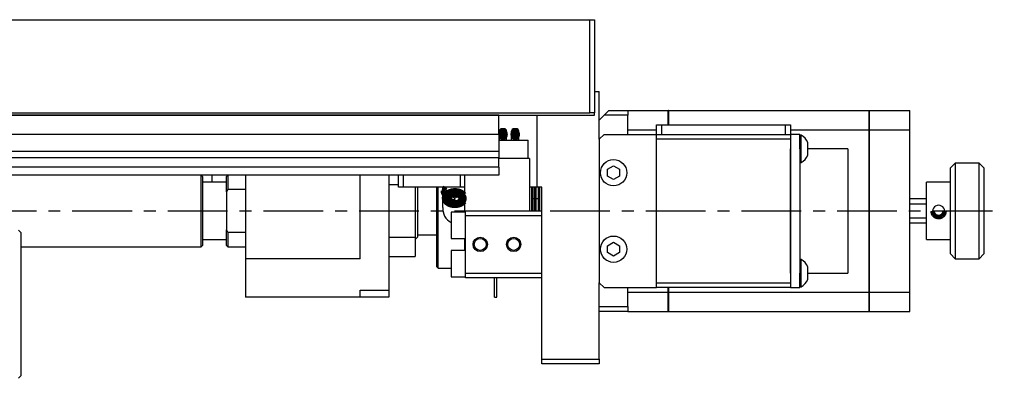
# Model space of a CAD drawing. Extents: x 415 to 1181, y 20 to 546.
# Tile 6 of 6: x 822 to 1028, y 471 to 546. Entities that reach past the tile are written whole.
import ezdxf

# ---------------------------------------------------------------- set-up
doc = ezdxf.new("R2010")
doc.units = 0
doc.header["$LTSCALE"] = 10
doc.linetypes.add('CENTER', pattern=[2, 1.25, -0.25, 0.25, -0.25])
doc.layers.add('1', color=7, linetype='CONTINUOUS')

msp = doc.modelspace()

# ---------------------------------------------------------------- linework, layer by layer
at = {"layer": '1', "color": 7, "linetype": 'CONTINUOUS'}
for p, q in [((523.645936, 546.005961), (941.645936, 546.005961)), ((941.645936, 526.505961), (941.645936, 546.005961)), ((941.645936, 546.005961), (942.645936, 546.005961)), ((942.645936, 546.005961), (942.645936, 526.505961)), ((942.645936, 531.005961), (943.645936, 531.005961)), ((943.645936, 525.005961), (943.645936, 531.005961)), ((523.645936, 526.505961), (941.645936, 526.505961)), ((922.645936, 526.005961), (542.645936, 526.005961)), ((542.645936, 526.005961), (922.645936, 526.005961)), ((922.645936, 522.005961), (922.645936, 526.005961)), ((922.645936, 526.005961), (942.645936, 526.005961)), ((930.645936, 511.005961), (930.645936, 526.005961)), ((942.645936, 526.505961), (941.645936, 526.505961)), ((942.645936, 526.005961), (942.645936, 526.505961)), ((944.645936, 526.005961), (943.645936, 525.005961)), ((945.645936, 527.005961), (944.645936, 526.005961)), ((949.645936, 526.005961), (944.645936, 526.005961)), ((945.645936, 527.005961), (949.645936, 527.005961)), ((949.645936, 527.005961), (958.095936, 527.005961)), ((949.645936, 527.005961), (949.645936, 526.005961)), ((949.645936, 522.005961), (949.645936, 526.005961)), ((958.095936, 524.005963), (958.095936, 527.005961)), ((958.145936, 526.995961), (958.095936, 526.995961)), ((958.145936, 527.005961), (1000.095936, 527.005961)), ((958.145936, 527.005961), (958.145936, 524.005963)), ((1000.095936, 522.976524), (1000.095936, 527.005961)), ((1000.145936, 526.995961), (1000.095936, 526.995961)), ((1000.145936, 527.005961), (1008.645936, 527.005961)), ((1000.145936, 527.005961), (1000.145936, 522.976524)), ((1008.645936, 522.976524), (1008.645936, 527.005961)), ((943.645936, 521.005961), (943.645936, 525.005961)), ((943.645936, 521.005961), (943.645936, 525.005961)), ((955.645936, 522.005961), (955.645936, 524.005961)), ((955.645936, 524.005961), (956.645936, 524.005961)), ((956.645936, 524.005961), (956.645936, 522.005961)), ((956.645936, 524.005961), (982.645936, 524.005961)), ((982.645936, 522.005961), (982.645936, 524.005961)), ((982.645936, 524.005961), (983.645936, 524.005961)), ((983.645936, 524.005961), (983.645936, 522.005961)), ((922.645936, 522.005961), (811.145936, 522.005961)), ((922.645936, 522.005961), (922.645936, 518.440114)), ((922.775936, 520.805961), (922.775936, 522.705961)), ((923.775936, 523.205961), (923.275936, 523.205961)), ((924.275936, 520.805961), (924.275936, 522.705961)), ((925.315936, 520.805961), (925.315936, 522.705961)), ((926.315936, 523.205961), (925.815936, 523.205961)), ((926.815936, 520.805961), (926.815936, 522.705961)), ((943.645936, 521.005961), (944.645936, 522.005961)), ((944.645936, 522.005961), (955.645936, 522.005961)), ((949.645936, 522.976524), (955.645936, 522.976524)), ((955.645936, 522.005961), (956.645936, 522.005961)), ((955.645936, 521.005961), (955.645936, 522.005961)), ((956.645936, 522.005961), (982.645936, 522.005961)), ((956.645936, 522.005961), (982.645936, 522.005961)), ((982.645936, 522.005961), (983.645936, 522.005961)), ((983.645936, 522.976524), (1000.095936, 522.976524)), ((985.645936, 522.005961), (983.645936, 522.005961)), ((983.645936, 522.005961), (983.645936, 521.005961)), ((985.645936, 519.005961), (985.645936, 522.005961)), ((985.645936, 519.005961), (985.645936, 521.855961)), ((985.895936, 521.855961), (985.645936, 521.855961)), ((985.895936, 519.005961), (985.895936, 521.855961)), ((1000.095936, 489.035399), (1000.095936, 522.976524)), ((1000.145936, 522.972988), (1000.095936, 522.972988)), ((1000.145936, 522.976524), (1008.645936, 522.976524)), ((1000.145936, 522.976524), (1000.145936, 489.035399)), ((1008.645936, 489.035399), (1008.645936, 522.976524)), ((922.645936, 520.805961), (928.745936, 520.805961)), ((928.745936, 517.005961), (928.745936, 520.805961)), ((943.645936, 521.005961), (943.645936, 491.005961)), ((983.645936, 521.005961), (955.645936, 521.005961)), ((955.645936, 491.005961), (955.645936, 521.005961)), ((983.645936, 521.005961), (983.645936, 519.005961)), ((983.645936, 521.005961), (983.645936, 519.005961)), ((987.295937, 519.005961), (987.295937, 520.343405)), ((922.645936, 518.440114), (811.145936, 518.440114)), ((922.645936, 517.090243), (811.145936, 517.090243)), ((922.645936, 518.440114), (922.645936, 517.090243)), ((922.645936, 515.15068), (922.645936, 517.090243)), ((983.645936, 517.505961), (983.645936, 519.005961)), ((983.645936, 519.005961), (983.645936, 493.005961)), ((983.645936, 493.005961), (983.645936, 517.505961)), ((985.645936, 519.005961), (985.645936, 517.755961)), ((985.645936, 517.755961), (985.645936, 493.005961)), ((985.895936, 516.155961), (985.895936, 519.005961)), ((995.645936, 519.005961), (987.295937, 519.005961)), ((987.295937, 517.668518), (987.295937, 519.005961)), ((995.645936, 519.005961), (995.645936, 506.005961)), ((922.645936, 515.15068), (811.145936, 515.15068)), ((929.045936, 517.005961), (922.645936, 517.005961)), ((922.645936, 515.15068), (922.645936, 513.505961)), ((929.045936, 517.005961), (929.045936, 506.005961)), ((945.395936, 514.727649), (946.645936, 515.449337)), ((946.645936, 515.449337), (947.895936, 514.727649)), ((985.645936, 516.155961), (985.895936, 516.155961)), ((1018.145936, 516.005961), (1017.145936, 515.005961)), ((1017.145936, 505.924452), (1017.145936, 515.005961)), ((1018.145936, 516.005961), (1018.145936, 505.915396)), ((1023.145936, 516.005961), (1018.145936, 516.005961)), ((1023.145936, 496.005961), (1023.145936, 516.005961)), ((1024.145936, 515.005961), (1023.145936, 516.005961)), ((1024.145936, 515.005961), (1024.145936, 497.005961)), ((922.645936, 513.505961), (811.145936, 513.505961)), ((860.345936, 498.505961), (860.345936, 513.505961)), ((860.645936, 513.205961), (860.345936, 513.505961)), ((860.645936, 513.205961), (860.645936, 498.805961)), ((862.645936, 512.005961), (862.645936, 513.505961)), ((865.945936, 513.505961), (865.645936, 513.205961)), ((865.645936, 509.985911), (865.645936, 513.205961)), ((865.945936, 513.505961), (865.945936, 510.505961)), ((869.645936, 513.505961), (869.645936, 496.005961)), ((893.645936, 496.005961), (893.645936, 513.505961)), ((899.645936, 513.505961), (899.645936, 489.420175)), ((901.645936, 511.005961), (901.645936, 513.505961)), ((902.645936, 513.505961), (902.645936, 511.005961)), ((914.645936, 511.005961), (914.645936, 513.505961)), ((915.445936, 513.505961), (915.445936, 505.755961)), ((945.395936, 513.284274), (945.395936, 514.727649)), ((946.645936, 512.562586), (945.395936, 513.284274)), ((947.895936, 513.284274), (946.645936, 512.562586)), ((947.895936, 514.727649), (947.895936, 513.284274)), ((865.645936, 512.005961), (860.645936, 512.005961)), ((899.645936, 511.55123), (901.645936, 511.55123)), ((902.645936, 511.005961), (901.645936, 511.005961)), ((914.645936, 511.005961), (902.645936, 511.005961)), ((905.145936, 511.005961), (905.145936, 500.460693)), ((905.645936, 511.005961), (905.645936, 500.505961)), ((909.645936, 494.305961), (909.645936, 511.005961)), ((909.945936, 494.005961), (909.945936, 511.005961)), ((910.945936, 506.757436), (910.945936, 511.005961)), ((915.445936, 511.005961), (914.645936, 511.005961)), ((915.424652, 511.005961), (915.445936, 510.977471)), ((930.645936, 511.005961), (929.045936, 511.005961)), ((929.445936, 511.005961), (929.445936, 506.005961)), ((929.745936, 511.005961), (929.745936, 506.005961)), ((930.112603, 511.005961), (930.112603, 506.528796)), ((930.47927, 506.528796), (930.47927, 511.005961)), ((931.645936, 511.005961), (930.645936, 511.005961)), ((930.845936, 511.005961), (930.845936, 506.005961)), ((931.145936, 511.005961), (931.145936, 506.005961)), ((931.645936, 475.005961), (931.645936, 511.005961)), ((1012.145936, 505.951622), (1012.145936, 512.005961)), ((1017.145936, 512.005961), (1012.145936, 512.005961)), ((865.945936, 510.505961), (865.645936, 509.985911)), ((865.645936, 509.985911), (865.645936, 506.005961)), ((869.645936, 510.505961), (865.945936, 510.505961)), ((911.195936, 510.248602), (911.195936, 508.697681)), ((912.445936, 508.210684), (912.445936, 509.027181)), ((912.571555, 509.12439), (913.445936, 508.767425)), ((913.445936, 508.767425), (914.320384, 509.124417)), ((914.445936, 509.027181), (914.445936, 508.210684)), ((913.445936, 507.802436), (913.445936, 508.767425)), ((930.112603, 508.505961), (929.745936, 508.505961)), ((930.112603, 508.505961), (929.745936, 508.505961)), ((930.845936, 508.505961), (930.47927, 508.505961)), ((930.845936, 508.505961), (930.47927, 508.505961)), ((1012.145936, 508.505961), (1008.645936, 508.505961)), ((1008.645936, 507.505961), (1012.145936, 507.505961)), ((865.645936, 506.005961), (865.645936, 502.026012)), ((912.645936, 505.755961), (912.645936, 500.255961)), ((915.645936, 505.755961), (912.645936, 505.755961)), ((915.645936, 506.005961), (931.645936, 506.005961)), ((915.645936, 505.005961), (915.645936, 506.005961)), ((915.645936, 493.005961), (915.645936, 505.005961)), ((931.645936, 505.005961), (915.645936, 505.005961)), ((930.112603, 506.528796), (930.112603, 506.005961)), ((930.47927, 506.005961), (930.47927, 506.528796)), ((995.645936, 506.005961), (995.645936, 493.005961)), ((1012.145936, 500.005961), (1012.145936, 505.951622)), ((1017.145936, 497.005961), (1017.145936, 505.924452)), ((1018.145936, 505.915396), (1018.145936, 496.005961)), ((1012.145936, 504.505961), (1008.645936, 504.505961)), ((1008.645936, 503.505961), (1012.145936, 503.505961)), ((822.645936, 501.505961), (822.145936, 502.005961)), ((822.645936, 501.505961), (822.645936, 471.505961)), ((865.645936, 502.026012), (865.945936, 501.505961)), ((865.645936, 498.805961), (865.645936, 502.026012)), ((865.945936, 501.505961), (865.945936, 498.505961)), ((869.645936, 501.505961), (865.945936, 501.505961)), ((905.645936, 501.005961), (909.645936, 501.005961)), ((860.345936, 498.505961), (860.645936, 498.805961)), ((860.645936, 500.005961), (865.645936, 500.005961)), ((865.645936, 498.805961), (865.945936, 498.505961)), ((905.145936, 500.460693), (899.645936, 500.460693)), ((905.145936, 500.005961), (905.645936, 500.505961)), ((905.145936, 500.460693), (905.145936, 496.505961)), ((912.645936, 500.255961), (915.645936, 500.255961)), ((915.445936, 500.255961), (915.445936, 497.755961)), ((945.395936, 498.727649), (946.645936, 499.449337)), ((945.395936, 497.284274), (945.395936, 498.727649)), ((946.645936, 499.449337), (947.895936, 498.727649)), ((947.895936, 498.727649), (947.895936, 497.284274)), ((1012.145936, 500.005961), (1017.145936, 500.005961)), ((822.645936, 498.505961), (860.345936, 498.505961)), ((865.945936, 498.505961), (869.645936, 498.505961)), ((899.645936, 496.505961), (905.145936, 496.505961)), ((912.645936, 497.755961), (912.645936, 492.255961)), ((915.645936, 497.755961), (912.645936, 497.755961)), ((946.645936, 496.562586), (945.395936, 497.284274)), ((947.895936, 497.284274), (946.645936, 496.562586)), ((1017.145936, 497.005961), (1018.145936, 496.005961)), ((1023.145936, 496.005961), (1024.145936, 497.005961)), ((893.645936, 496.005961), (869.645936, 496.005961)), ((869.645936, 496.005961), (869.645936, 488.005961)), ((985.895936, 495.855961), (985.645936, 495.855961)), ((985.895936, 493.005961), (985.895936, 495.855961)), ((1018.145936, 496.005961), (1023.145936, 496.005961)), ((909.645936, 494.305961), (909.945936, 494.005961)), ((909.945936, 494.005961), (912.645936, 494.005961)), ((915.645936, 492.005961), (915.645936, 493.005961)), ((915.645936, 493.005961), (931.645936, 493.005961)), ((983.645936, 493.005961), (983.645936, 491.005961)), ((983.645936, 493.005961), (983.645936, 491.005961)), ((985.645936, 490.005961), (985.645936, 493.005961)), ((985.645936, 490.155961), (985.645936, 493.005961)), ((985.895936, 490.155961), (985.895936, 493.005961)), ((987.295937, 493.005961), (987.295937, 494.343405)), ((987.295937, 493.005961), (995.645936, 493.005961)), ((987.295937, 491.668518), (987.295937, 493.005961)), ((912.645936, 492.255961), (915.645936, 492.255961)), ((931.645936, 492.005961), (915.645936, 492.005961)), ((921.745936, 488.005961), (921.745936, 492.005961)), ((922.245936, 488.005961), (922.245936, 492.005961)), ((944.645936, 490.005961), (943.645936, 491.005961)), ((943.645936, 486.005961), (943.645936, 491.005961)), ((943.645936, 486.005961), (943.645936, 491.005961)), ((955.645936, 491.005961), (983.645936, 491.005961)), ((955.645936, 490.005961), (955.645936, 491.005961)), ((983.645936, 491.005961), (983.645936, 490.005961)), ((893.645936, 489.420175), (899.645936, 489.420175)), ((893.645936, 488.005961), (893.645936, 489.420175)), ((899.645936, 489.420175), (899.645936, 488.005961)), ((944.645936, 490.005961), (955.645936, 490.005961)), ((949.645936, 486.005961), (949.645936, 490.005961)), ((949.645936, 489.035399), (958.095936, 489.035399)), ((983.645936, 490.005961), (955.645936, 490.005961)), ((958.095936, 489.035399), (958.095936, 490.005961)), ((958.145936, 489.038935), (958.095936, 489.038935)), ((958.095936, 485.005961), (958.095936, 489.035399)), ((958.145936, 490.005961), (958.145936, 489.035399)), ((958.145936, 489.035399), (1000.095936, 489.035399)), ((958.145936, 489.035399), (958.145936, 485.005961)), ((983.645936, 490.005961), (985.645936, 490.005961)), ((985.645936, 490.155961), (985.895936, 490.155961)), ((1000.145936, 489.038935), (1000.095936, 489.038935)), ((1000.095936, 485.005961), (1000.095936, 489.035399)), ((1000.145936, 489.035399), (1008.645936, 489.035399)), ((1000.145936, 489.035399), (1000.145936, 485.005961)), ((1008.645936, 485.005961), (1008.645936, 489.035399)), ((893.645936, 488.005961), (869.645936, 488.005961)), ((899.645936, 488.005961), (893.645936, 488.005961)), ((921.745936, 488.005961), (922.245936, 488.005961)), ((943.645936, 486.005961), (949.645936, 486.005961)), ((943.645936, 475.005961), (943.645936, 486.005961)), ((949.645936, 485.005961), (943.645936, 485.005961)), ((949.645936, 486.005961), (949.645936, 485.005961)), ((949.645936, 485.005961), (958.095936, 485.005961)), ((958.145936, 485.015961), (958.095936, 485.015961)), ((958.145936, 485.005961), (1000.095936, 485.005961)), ((1000.145936, 485.015961), (1000.095936, 485.015961)), ((1000.145936, 485.005961), (1008.645936, 485.005961)), ((931.645936, 475.005961), (943.645936, 475.005961)), ((931.645936, 474.005961), (931.645936, 475.005961)), ((943.645936, 474.005961), (931.645936, 474.005961)), ((943.645936, 475.005961), (943.645936, 474.005961)), ((822.145936, 471.005961), (822.645936, 471.505961))]:
    msp.add_line(p, q, dxfattribs=at)
at = {"layer": '1', "color": 4, "linetype": 'CENTER'}
msp.add_line((513.395936, 506.005961), (1028.395936, 506.005961), dxfattribs=at)
at = {"layer": '1', "color": 7, "linetype": 'CONTINUOUS', "const_width": 1}
for points in [[(923.525936, 521.305961), (923.482358, 521.308625), (923.439112, 521.316596), (923.396527, 521.329813), (923.354926, 521.348177), (923.314627, 521.371546), (923.275936, 521.399744), (923.239148, 521.432555), (923.204543, 521.46973), (923.172383, 521.510987), (923.142914, 521.55601), (923.11636, 521.604458), (923.092924, 521.655961), (923.072782, 521.710129), (923.05609, 521.766547), (923.042973, 521.824788), (923.033532, 521.884408), (923.027839, 521.944952), (923.025936, 522.005961), (923.027839, 522.06697), (923.033532, 522.127515), (923.042973, 522.187135), (923.05609, 522.245376), (923.072782, 522.301794), (923.092924, 522.355961), (923.11636, 522.407465), (923.142914, 522.455913), (923.172383, 522.500936), (923.204543, 522.542193), (923.239148, 522.579368), (923.275936, 522.612179), (923.314627, 522.640377), (923.354926, 522.663746), (923.396527, 522.68211), (923.439112, 522.695327), (923.482358, 522.703298), (923.525936, 522.705961), (923.569514, 522.703298), (923.61276, 522.695327), (923.655346, 522.68211), (923.696946, 522.663746), (923.737245, 522.640377), (923.775936, 522.612179), (923.812725, 522.579368), (923.84733, 522.542193), (923.87949, 522.500936), (923.908959, 522.455913), (923.935512, 522.407465), (923.958949, 522.355961), (923.97909, 522.301794), (923.995783, 522.245376), (924.008899, 522.187135), (924.01834, 522.127515), (924.024034, 522.06697), (924.025936, 522.005961), (924.024034, 521.944952), (924.01834, 521.884408), (924.008899, 521.824788), (923.995783, 521.766547), (923.97909, 521.710129), (923.958949, 521.655961), (923.935512, 521.604458), (923.908959, 521.55601), (923.87949, 521.510987), (923.84733, 521.46973), (923.812725, 521.432555), (923.775936, 521.399744), (923.737245, 521.371546), (923.696946, 521.348177), (923.655346, 521.329813), (923.61276, 521.316596), (923.569514, 521.308625)], [(926.065936, 521.305961), (926.022358, 521.308625), (925.979112, 521.316596), (925.936527, 521.329813), (925.894926, 521.348177), (925.854627, 521.371546), (925.815936, 521.399744), (925.779148, 521.432555), (925.744543, 521.46973), (925.712383, 521.510987), (925.682914, 521.55601), (925.65636, 521.604458), (925.632924, 521.655961), (925.612782, 521.710129), (925.59609, 521.766547), (925.582973, 521.824788), (925.573532, 521.884408), (925.567839, 521.944952), (925.565936, 522.005961), (925.567839, 522.06697), (925.573532, 522.127515), (925.582973, 522.187135), (925.59609, 522.245376), (925.612782, 522.301794), (925.632924, 522.355961), (925.65636, 522.407465), (925.682914, 522.455913), (925.712383, 522.500936), (925.744543, 522.542193), (925.779148, 522.579368), (925.815936, 522.612179), (925.854627, 522.640377), (925.894926, 522.663746), (925.936527, 522.68211), (925.979112, 522.695327), (926.022358, 522.703298), (926.065936, 522.705961), (926.109514, 522.703298), (926.15276, 522.695327), (926.195346, 522.68211), (926.236946, 522.663746), (926.277245, 522.640377), (926.315936, 522.612179), (926.352725, 522.579368), (926.38733, 522.542193), (926.41949, 522.500936), (926.448959, 522.455913), (926.475512, 522.407465), (926.498949, 522.355961), (926.51909, 522.301794), (926.535783, 522.245376), (926.548899, 522.187135), (926.55834, 522.127515), (926.564034, 522.06697), (926.565936, 522.005961), (926.564034, 521.944952), (926.55834, 521.884408), (926.548899, 521.824788), (926.535783, 521.766547), (926.51909, 521.710129), (926.498949, 521.655961), (926.475512, 521.604458), (926.448959, 521.55601), (926.41949, 521.510987), (926.38733, 521.46973), (926.352725, 521.432555), (926.315936, 521.399744), (926.277245, 521.371546), (926.236946, 521.348177), (926.195346, 521.329813), (926.15276, 521.316596), (926.109514, 521.308625)], [(915.424582, 508.586901), (915.417052, 508.708842), (915.394522, 508.829855), (915.357161, 508.949018), (915.305255, 509.065426), (915.239198, 509.178192), (915.159493, 509.286458), (915.066748, 509.3894), (914.961667, 509.486234), (914.84505, 509.576224), (914.717785, 509.658684), (914.580841, 509.732988), (914.435259, 509.798569), (914.282148, 509.854929), (914.122673, 509.901638), (913.958047, 509.938341), (913.789524, 509.964759), (913.618387, 509.980691), (913.445936, 509.986015), (913.273486, 509.980691), (913.102348, 509.964759), (912.933825, 509.938341), (912.7692, 509.901638), (912.609725, 509.854929), (912.456614, 509.798569), (912.311032, 509.732988), (912.174088, 509.658684), (912.046823, 509.576224), (911.930206, 509.486234), (911.825125, 509.3894), (911.732379, 509.286458), (911.652675, 509.178192), (911.586618, 509.065426), (911.534712, 508.949018), (911.497351, 508.829855), (911.47482, 508.708842), (911.467291, 508.586901), (911.47482, 508.46496), (911.497351, 508.343948), (911.534712, 508.224784), (911.586618, 508.108376), (911.652675, 507.99561), (911.732379, 507.887344), (911.825125, 507.784403), (911.930206, 507.687568), (912.046823, 507.597579), (912.174088, 507.515118), (912.311032, 507.440814), (912.456614, 507.375233), (912.609725, 507.318874), (912.7692, 507.272165), (912.933825, 507.235461), (913.102348, 507.209043), (913.273486, 507.193112), (913.445936, 507.187788), (913.618387, 507.193112), (913.789524, 507.209043), (913.958047, 507.235461), (914.122673, 507.272165), (914.282148, 507.318874), (914.435259, 507.375233), (914.580841, 507.440814), (914.717785, 507.515118), (914.84505, 507.597579), (914.961667, 507.687568), (915.066748, 507.784403), (915.159493, 507.887344), (915.239198, 507.99561), (915.305255, 508.108376), (915.357161, 508.224784), (915.394522, 508.343948), (915.417052, 508.46496)], [(914.645936, 508.586901), (914.64137, 508.660855), (914.627706, 508.734247), (914.605047, 508.806516), (914.573567, 508.877115), (914.533506, 508.945505), (914.485167, 509.011165), (914.428919, 509.073597), (914.36519, 509.132325), (914.294464, 509.186901), (914.217281, 509.236911), (914.134228, 509.281975), (914.045936, 509.321748), (913.953078, 509.355929), (913.856361, 509.384257), (913.756519, 509.406516), (913.654314, 509.422538), (913.550523, 509.4322), (913.445936, 509.435429), (913.341349, 509.4322), (913.237559, 509.422538), (913.135353, 509.406516), (913.035512, 509.384257), (912.938794, 509.355929), (912.845936, 509.321748), (912.757645, 509.281975), (912.674591, 509.236911), (912.597408, 509.186901), (912.526683, 509.132325), (912.462954, 509.073597), (912.406706, 509.011165), (912.358367, 508.945505), (912.318305, 508.877115), (912.286825, 508.806516), (912.264167, 508.734247), (912.250503, 508.660855), (912.245936, 508.586901), (912.250503, 508.512947), (912.264167, 508.439556), (912.286825, 508.367286), (912.318305, 508.296688), (912.358367, 508.228298), (912.406706, 508.162637), (912.462954, 508.100205), (912.526683, 508.041478), (912.597408, 507.986901), (912.674591, 507.936891), (912.757645, 507.891828), (912.845936, 507.852054), (912.938794, 507.817874), (913.035512, 507.789546), (913.135353, 507.767286), (913.237559, 507.751264), (913.341349, 507.741602), (913.445936, 507.738373), (913.550523, 507.741602), (913.654314, 507.751264), (913.756519, 507.767286), (913.856361, 507.789546), (913.953078, 507.817874), (914.045936, 507.852054), (914.134228, 507.891828), (914.217281, 507.936891), (914.294464, 507.986901), (914.36519, 508.041478), (914.428919, 508.100205), (914.485167, 508.162637), (914.533506, 508.228298), (914.573567, 508.296688), (914.605047, 508.367286), (914.627706, 508.439556), (914.64137, 508.512947)]]:
    msp.add_lwpolyline(points, close=True, dxfattribs=at)
for points in [[(911.195936, 510.248602), (911.200262, 510.347207), (911.213222, 510.445433), (911.234766, 510.542902), (911.264812, 510.63924), (911.303244, 510.734075), (911.349914, 510.827044), (911.404643, 510.917789), (911.467221, 511.005961)], [(910.945936, 510.248602), (910.949908, 510.148991), (910.961812, 510.049697), (910.981609, 509.951034), (911.009238, 509.853317), (911.044609, 509.756857), (911.087611, 509.661959), (911.138107, 509.568925), (911.195936, 509.47805)], [(915.445936, 509.42655), (915.353233, 509.541695), (915.247302, 509.650987), (915.128877, 509.753667), (914.99878, 509.849023), (914.857914, 509.936394), (914.707255, 510.015174), (914.547848, 510.084817), (914.380799, 510.144839), (914.207266, 510.194825), (914.028453, 510.234427), (913.845601, 510.263371), (913.659976, 510.281456), (913.472866, 510.288558), (913.28557, 510.284625), (913.099387, 510.269687), (912.915606, 510.243846), (912.735504, 510.207282), (912.560329, 510.160247), (912.391296, 510.10307), (912.229577, 510.036145), (912.076295, 509.959938), (911.932511, 509.874976), (911.799224, 509.781849), (911.677357, 509.681203), (911.567757, 509.573735), (911.471182, 509.460192), (911.388303, 509.341361), (911.319695, 509.218065), (911.265833, 509.09116), (911.227092, 508.961527), (911.203739, 508.830063), (911.195936, 508.697681)], [(911.195936, 508.697681), (911.203739, 508.5653), (911.227092, 508.433836), (911.265833, 508.304202), (911.319695, 508.177297), (911.388303, 508.054002), (911.471182, 507.93517), (911.567757, 507.821627), (911.677357, 507.71416), (911.799224, 507.613514), (911.932511, 507.520387), (912.076295, 507.435425), (912.229577, 507.359217), (912.391296, 507.292293), (912.560329, 507.235115), (912.735504, 507.188081), (912.915606, 507.151517), (913.099387, 507.125676), (913.28557, 507.110737), (913.472866, 507.106805), (913.659976, 507.113906), (913.845601, 507.131992), (914.028453, 507.160936), (914.207266, 507.200538), (914.380799, 507.250523), (914.547848, 507.310546), (914.707255, 507.380188), (914.857914, 507.458968), (914.99878, 507.54634), (915.128877, 507.641696), (915.247302, 507.744376), (915.353233, 507.853667), (915.445936, 507.968812)]]:
    msp.add_lwpolyline(points, dxfattribs=at)
for points in [[(912.445936, 509.027181, -0.08439), (913.009522, 509.364733, -0.085224), (913.445936, 509.435429)], [(913.445936, 507.802436, 0.085424), (912.881755, 508.140197), (912.743649, 508.1795), (912.604825, 508.202331), (912.502359, 508.209683), (912.445936, 508.210684)], [(1013.395936, 505.983319), (1013.402317, 505.857218), (1013.424185, 505.719219), (1013.461921, 505.58287), (1013.51518, 505.451049), (1013.582688, 505.326874), (1013.665205, 505.209441, 0.183096), (1014.425678, 504.755861), (1014.573804, 504.738477), (1014.675374, 504.73675), (1014.778483, 504.743416), (1014.918335, 504.76629), (1015.049158, 504.802886), (1015.176315, 504.85392), (1015.300874, 504.920834), (1015.418123, 505.002215, 0.183637), (1015.875623, 505.758989), (1015.893056, 505.898526), (1015.895936, 505.98332)]]:
    msp.add_lwpolyline(points, format="xyb", dxfattribs=at)
at = {"layer": '1', "color": 7, "linetype": 'CONTINUOUS'}
for centre, radius in [((946.645936, 514.005961), 2.75), ((946.645936, 498.005961), 2.75), ((918.745936, 499.005961), 1.25), ((925.745936, 499.005961), 1.25)]:
    msp.add_circle(centre, radius, dxfattribs=at)
at = {"layer": '1', "color": 4, "linetype": 'CONTINUOUS'}
for centre in [(918.745936, 499.005961), (925.745936, 499.005961)]:
    msp.add_circle(centre, 1.5, dxfattribs=at)
at = {"layer": '1', "color": 7, "linetype": 'CONTINUOUS'}
for centre, radius, start, end in [((923.275936, 522.705961), 0.5, 90, 180), ((923.775936, 522.705961), 0.5, 0, 90), ((925.815936, 522.705961), 0.5, 90, 180), ((926.315936, 522.705961), 0.5, 0, 90), ((984.333886, 519.005961), 3.25, 24.300416, 61.273395), ((984.333886, 519.005961), 3.25, 298.726605, 335.699584), ((913.420978, 507.945426), 1.490213, 46.544328, 89.040363), ((914.459307, 506.749064), 1.461682, 90.524126, 133.891182), ((1014.645936, 505.952753), 1.250001, 359.948157, 180.051782), ((914.056267, 506.4163), 3.128982, 173.74091, 243.206382), ((1014.645936, 505.952866), 1.250001, 180.05694, 359.943), ((984.333886, 493.005961), 3.25, 24.300416, 61.273395), ((984.333886, 493.005961), 3.25, 298.726605, 335.699584)]:
    msp.add_arc(centre, radius, start, end, dxfattribs=at)

doc.saveas('drawing.dxf')
